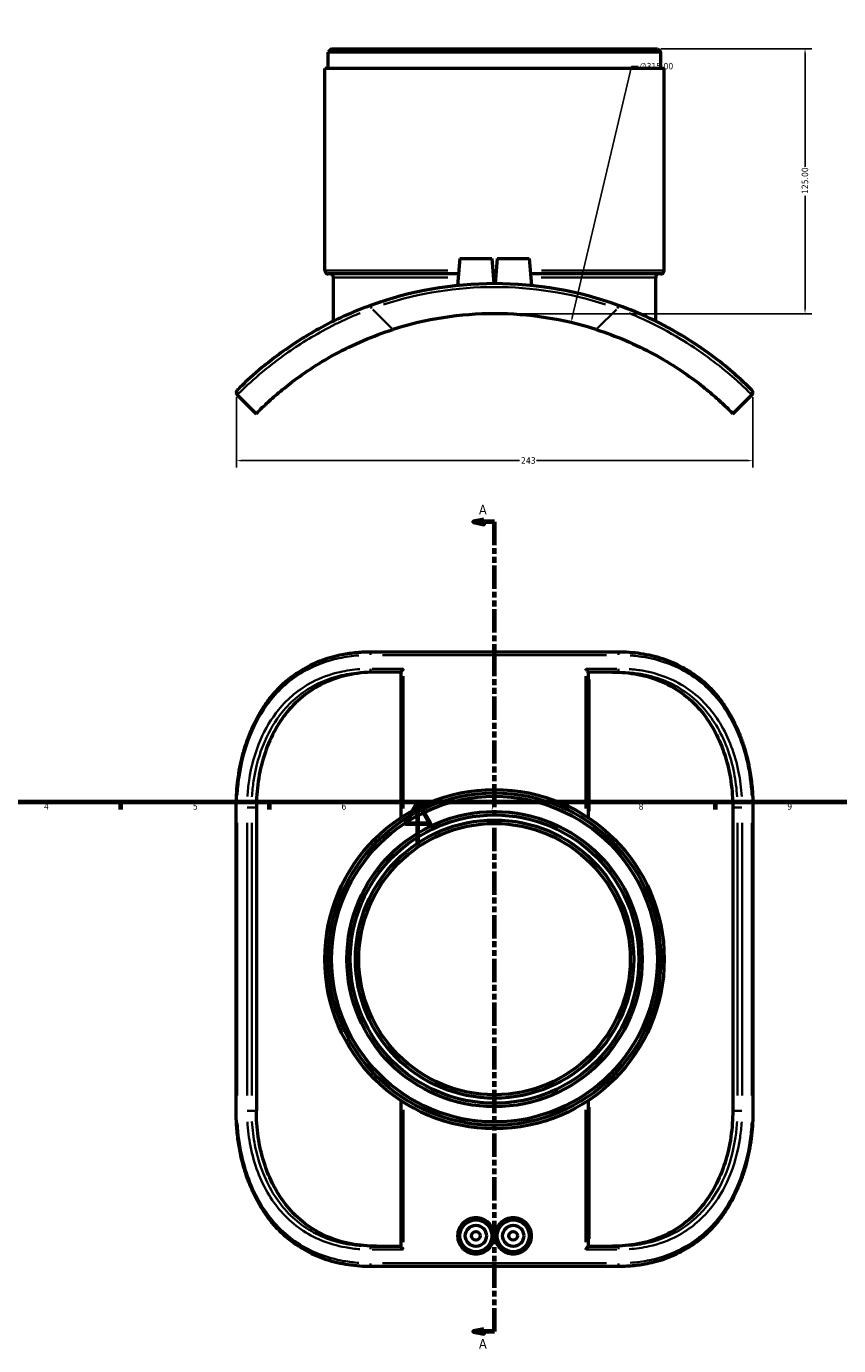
# Model space of a CAD drawing. Header units: millimetres. Extents: x -147 to 1117, y -236 to 824.
# Tile 2 of 6: x 236 to 619, y -236 to 386. Entities that reach past the tile are written whole.
import ezdxf

# ---------------------------------------------------------------- set-up
doc = ezdxf.new("R2010")
doc.units = ezdxf.units.MM
doc.linetypes.add('DOUBLE_DASH_CHAIN', pattern=[1.2403, 0.6614, -0.0827, 0.1654, -0.0827, 0.1654, -0.0827])
for name, color, linetype, lineweight in [('Border (ANSI)', 7, 'Continuous', 70), ('Dimension (ANSI)', 7, 'Continuous', 25), ('Section Line (ANSI)', 7, 'DOUBLE_DASH_CHAIN', 70), ('Visible (ANSI)', 7, 'Continuous', 50), ('Visible Narrow (ANSI)', 7, 'Continuous', 35)]:
    doc.layers.add(name, color=color, linetype=linetype, lineweight=lineweight)
doc.styles.add('Label Text (ANSI)', font='tahoma.ttf')
doc.styles.add('Note Text (ANSI)', font='tahoma.ttf')
doc.dimstyles.new('Default - mm (ANSI)', dxfattribs={"dimtxt": 3.048, "dimasz": 2.5, "dimexe": 3.175, "dimexo": 1.6002, "dimgap": 0.8, "dimtad": 0, "dimtoh": 1, "dimrnd": 1e-08, "dimzin": 4, "dimdsep": 46, "dimtxsty": 'Note Text (ANSI)', "dimcen": 0.09, "dimdle": 10, "dimclrd": 256, "dimclre": 256, "dimclrt": 256, "dimadec": 1, "dimazin": 1, "dimtfac": 1, "dimtofl": 0, "dimtmove": 0, "dimatfit": 3, "dimfxl": 1, "dimtolj": 1, "dimtzin": 4, "dimlwd": -1, "dimlwe": -1, "dimarcsym": 0})

# ---------------------------------------------------------------- blocks, each defined once
blk = doc.blocks.new('Borders Default Border')
at = {"layer": 'Border (ANSI)'}
for p, q in [((280.33, 20), (280.33, 16.55)), ((350.42, 20), (350.42, 16.55)), ((490.58, 20), (490.58, 16.55)), ((560.67, 20), (560.67, 16.55))]:
    blk.add_line(p, q, dxfattribs=at)
at = {"layer": 'Border (ANSI)', "flags": 128}
for points in [[(20, 20), (20, 574), (821, 574), (821, 20), (20, 20)], [(420.5, 0), (420.5, 20), (414.73, 10), (426.27, 10), (420.5, 20)]]:
    blk.add_lwpolyline(points, dxfattribs=at)
at = {"layer": 'Border (ANSI)', "char_height": 3.05, "attachment_point": 7, "style": 'Note Text (ANSI)'}
for s, insert in [('4', (244.23, 16.55)), ('5', (314.48, 16.49)), ('6', (384.49, 16.49)), ('7', (454.6, 16.55)), ('8', (524.63, 16.48)), ('9', (594.7, 16.49))]:
    blk.add_mtext(s, dxfattribs=dict(at, insert=insert))
blk = doc.blocks.new('2dTransSection0')
at = {"layer": 'Section Line (ANSI)', "linetype": 'Continuous'}
for p, q in [((451.67, 153.26), (446.67, 152.26)), ((451.67, 152.26), (446.67, 152.26)), ((446.67, 152.26), (451.67, 151.26)), ((451.67, 151.26), (451.67, 153.26)), ((456.67, 152.26), (451.67, 152.26)), ((456.67, 141.26), (456.67, 152.26)), ((456.67, -229.59), (456.67, -218.59)), ((451.67, -228.59), (446.67, -229.59)), ((451.67, -229.59), (446.67, -229.59)), ((446.67, -229.59), (451.67, -230.59)), ((451.67, -230.59), (451.67, -228.59)), ((456.67, -229.59), (451.67, -229.59))]:
    blk.add_line(p, q, dxfattribs=at)
at = {"layer": 'Section Line (ANSI)', "linetype": 'DOUBLE_DASH_CHAIN', "ltscale": 16.611177}
blk.add_line((456.67, -229.59), (456.67, 152.26), dxfattribs=at)
at = {"layer": 'Section Line (ANSI)', "linetype": 'Continuous', "flags": 128}
for points in [[(451.67, 153.26), (446.67, 152.26), (451.67, 151.26), (451.67, 153.26)], [(451.67, -228.59), (446.67, -229.59), (451.67, -230.59), (451.67, -228.59)]]:
    blk.add_lwpolyline(points, dxfattribs=at)
at = {"layer": 'Section Line (ANSI)'}
for points in [[(451.67, 153.26), (446.67, 152.26), (451.67, 151.26), (451.67, 153.26)], [(451.67, -228.59), (446.67, -229.59), (451.67, -230.59), (451.67, -228.59)]]:
    blk.add_solid(points, dxfattribs=at)
at = {"layer": 'Section Line (ANSI)', "char_height": 4.57, "attachment_point": 7, "style": 'Label Text (ANSI)'}
for insert in [(449.31, 155.76), (449.31, -237.67)]:
    blk.add_mtext('A', dxfattribs=dict(at, insert=insert))
blk = doc.blocks.new('*D8')
at = {"layer": 'Defpoints', "color": 0, "transparency": 16777216}
for p in [(492.75, 246.26), (420.59, -60.38)]:
    blk.add_point(p, dxfattribs=at)
at = {"layer": 'Dimension (ANSI)', "transparency": 16777216}
for p, q in [((521.18, 367.09), (493.32, 248.69)), ((524.4, 367.09), (521.18, 367.09)), ((456.58, 92.94), (456.76, 92.94)), ((456.67, 92.85), (456.67, 93.03))]:
    blk.add_line(p, q, dxfattribs=at)
blk.add_arc((456.67, 92.94), 157.51, 72.87467, 77.91337, dxfattribs=at)
blk.add_solid([(492.91, 248.79), (493.73, 248.6), (492.75, 246.26)], dxfattribs=at)
at = {"layer": 'Dimension (ANSI)', "transparency": 16777216, "insert": (525.2, 368.73), "char_height": 3.048, "attachment_point": 1, "style": 'Note Text (ANSI)'}
blk.add_mtext('\\A1;∅315.00', dxfattribs=at)
blk = doc.blocks.new('*D9')
at = {"layer": 'Defpoints', "color": 0, "transparency": 16777216}
for p in [(334.96, 212.61), (578.38, 212.61), (578.38, 181.17)]:
    blk.add_point(p, dxfattribs=at)
at = {"layer": 'Dimension (ANSI)', "transparency": 16777216}
for p, q in [((334.96, 211.01), (334.96, 177.99)), ((578.38, 211.01), (578.38, 177.99)), ((337.46, 181.17), (468.38, 181.17)), ((575.88, 181.17), (476.38, 181.17))]:
    blk.add_line(p, q, dxfattribs=at)
for points in [[(337.46, 181.58), (337.46, 180.75), (334.96, 181.17)], [(575.88, 181.58), (575.88, 180.75), (578.38, 181.17)]]:
    blk.add_solid(points, dxfattribs=at)
at = {"layer": 'Dimension (ANSI)', "transparency": 16777216, "insert": (469.18, 182.75), "char_height": 3.048, "attachment_point": 1, "style": 'Note Text (ANSI)'}
blk.add_mtext('\\A1;243', dxfattribs=at)
blk = doc.blocks.new('*D10')
at = {"layer": 'Defpoints', "color": 0, "transparency": 16777216}
for p in [(533.47, 375.45), (456.67, 250.45), (603.08, 250.45)]:
    blk.add_point(p, dxfattribs=at)
at = {"layer": 'Dimension (ANSI)', "transparency": 16777216}
for p, q in [((535.07, 375.45), (606.26, 375.45)), ((603.08, 372.95), (603.08, 319.79)), ((603.08, 252.95), (603.08, 306.11)), ((458.27, 250.45), (606.26, 250.45))]:
    blk.add_line(p, q, dxfattribs=at)
for points in [[(602.67, 372.95), (603.5, 372.95), (603.08, 375.45)], [(602.67, 252.95), (603.5, 252.95), (603.08, 250.45)]]:
    blk.add_solid(points, dxfattribs=at)
at = {"layer": 'Dimension (ANSI)', "transparency": 16777216, "insert": (601.49, 306.91), "char_height": 3.048, "attachment_point": 1, "rotation": 90, "style": 'Note Text (ANSI)'}
blk.add_mtext('\\A1;125.00', dxfattribs=at)

msp = doc.modelspace()

# ---------------------------------------------------------------- linework, layer by layer
at = {"layer": 'Visible (ANSI)'}
for p, q in [((379.872, 375.445), (378.272, 373.845)), ((378.272, 366.07), (378.272, 373.845)), ((535.072, 373.845), (378.272, 373.845)), ((379.872, 375.445), (533.472, 375.445)), ((533.472, 375.445), (535.072, 373.845)), ((535.072, 366.07), (535.072, 373.845)), ((536.672, 366.07), (376.672, 366.07)), ((376.672, 270.795), (376.672, 366.07)), ((536.672, 270.795), (536.672, 366.07)), ((440.372, 276.445), (439.26, 263.735)), ((440.372, 276.445), (455.372, 276.445)), ((455.372, 276.445), (456.407, 264.62)), ((457.972, 276.445), (456.938, 264.62)), ((457.972, 276.445), (472.972, 276.445)), ((472.972, 276.445), (474.084, 263.735)), ((439.738, 269.195), (378.272, 269.195)), ((380.672, 246.881), (380.672, 267.595)), ((457.338, 269.195), (456.007, 269.195)), ((535.072, 269.195), (473.607, 269.195)), ((532.672, 246.881), (532.672, 267.595)), ((335.301, 212.112), (344.287, 203.289)), ((569.058, 203.289), (578.043, 212.112)), ((398.706, 91.039), (514.639, 91.039)), ((412.595, 81.439), (398.706, 81.439)), ((412.595, 12.801), (412.595, 81.491)), ((500.749, 81.491), (500.749, 12.801)), ((514.639, 81.439), (500.749, 81.439)), ((334.83, -125.461), (334.83, 17.539)), ((344.359, 17.539), (344.359, -125.461)), ((568.985, 17.539), (568.985, -125.461)), ((578.515, 17.539), (578.515, -125.461)), ((412.595, -189.413), (412.595, -120.724)), ((500.749, -120.724), (500.749, -189.413)), ((398.706, -189.361), (412.595, -189.361)), ((500.749, -189.361), (514.639, -189.361)), ((514.639, -198.961), (398.706, -198.961))]:
    msp.add_line(p, q, dxfattribs=at)
for centre, radius in [((456.672, -53.961), 80), ((456.672, -53.961), 78.4), ((456.672, -53.961), 76.8), ((456.672, -53.961), 69.6), ((456.672, -53.961), 68), ((456.672, -53.961), 65.6), ((456.672, -53.961), 64), ((447.872, -184.461), 7.5), ((447.872, -184.461), 5), ((465.472, -184.461), 7.5), ((465.472, -184.461), 5), ((447.872, -184.461), 2), ((465.472, -184.461), 2)]:
    msp.add_circle(centre, radius, dxfattribs=at)
for centre, radius, start, end in [((378.272, 270.795), 1.6, 180, 270), ((379.072, 267.595), 1.6, 0, 90), ((534.272, 267.595), 1.6, 90, 180), ((535.072, 270.795), 1.6, 270, 0), ((456.672, 92.945), 171.675, 70.075714, 109.924286), ((456.672, 92.945), 157.5, 72.293026, 107.706974), ((336.405, 213.236), 1.575, 134.994589, 225.525113), ((576.94, 213.236), 1.575, 314.474887, 45.005411)]:
    msp.add_arc(centre, radius, start, end, dxfattribs=at)
for points, knots in [([(398.169, 254.345), (393.923, 252.805), (389.737, 251.097), (381.616, 247.408), (377.682, 245.428), (366.758, 239.42), (360.309, 235.181), (352.036, 229.094), (349.446, 227.048), (342.762, 221.513), (339.579, 218.519), (336.067, 215.14), (335.291, 214.349), (335.291, 214.349)], [0, 0, 0, 0, 1.3426599, 1.3426599, 2.6853199, 2.6853199, 5.2668372, 5.2668372, 6.6572722, 6.6572722, 9.3662092, 9.3662092, 11.5344854, 11.5344854, 11.5344854, 11.5344854]), ([(578.053, 214.349), (578.053, 214.349), (577.73, 214.675), (576.077, 216.301), (574.294, 218.043), (569.4, 222.462), (566.434, 225.027), (558.303, 231.426), (552.75, 235.413), (541.326, 242.416), (535.754, 245.459), (525.136, 250.465), (520.197, 252.524), (515.175, 254.345)], [0, 0, 0, 0, 1.3990798, 1.3990798, 3.5640638, 3.5640638, 5.5153626, 5.5153626, 7.9803324, 7.9803324, 9.9467378, 9.9467378, 11.5345591, 11.5345591, 11.5345591, 11.5345591]), ([(344.287, 203.289), (344.287, 203.289), (344.596, 203.607), (345.913, 204.926), (346.923, 205.927), (349.649, 208.513), (351.37, 210.099), (355.457, 213.648), (357.825, 215.609), (363.153, 219.722), (366.313, 222.017), (373.401, 226.7), (377.331, 229.086), (385.737, 233.649), (390.224, 235.83), (399.429, 239.76), (404.146, 241.508), (408.769, 242.984)], [25.4400413, 25.4400413, 25.4400413, 25.4400413, 26.8264072, 26.8264072, 28.2127732, 28.2127732, 29.5991391, 29.5991391, 30.985505, 30.985505, 32.4412164, 32.4412164, 33.8969278, 33.8969278, 35.3526392, 35.3526392, 36.8083506, 36.8083506, 36.8083506, 36.8083506]), ([(504.576, 242.984), (509.198, 241.508), (513.916, 239.76), (523.12, 235.83), (527.607, 233.649), (536.013, 229.086), (539.943, 226.7), (547.032, 222.017), (550.192, 219.722), (555.519, 215.609), (557.887, 213.648), (561.974, 210.099), (563.695, 208.513), (566.422, 205.927), (567.431, 204.926), (568.749, 203.607), (569.058, 203.289), (569.058, 203.289)], [14.1435923, 14.1435923, 14.1435923, 14.1435923, 15.5993037, 15.5993037, 17.0550151, 17.0550151, 18.5107265, 18.5107265, 19.9664378, 19.9664378, 21.3528038, 21.3528038, 22.7391697, 22.7391697, 24.1255357, 24.1255357, 25.5119016, 25.5119016, 25.5119016, 25.5119016]), ([(334.83, 17.539), (334.83, 19.491), (334.885, 21.443), (335.107, 25.336), (335.273, 27.276), (335.716, 31.133), (335.994, 33.049), (336.661, 36.846), (337.05, 38.726), (337.941, 42.44), (338.443, 44.272), (339.561, 47.879), (340.177, 49.652), (341.519, 53.121), (342.246, 54.816), (343.806, 58.112), (344.64, 59.715), (346.411, 62.816), (347.347, 64.315), (349.319, 67.198), (350.353, 68.584), (352.515, 71.235), (353.642, 72.501), (355.982, 74.91), (357.196, 76.053), (359.707, 78.214), (361.003, 79.232), (363.677, 81.144), (365.055, 82.037), (367.89, 83.7), (369.347, 84.47), (372.343, 85.884), (373.881, 86.529), (377.04, 87.695), (378.661, 88.215), (381.777, 89.071), (383.266, 89.421), (387.033, 90.167), (389.332, 90.497), (393.984, 90.933), (396.337, 91.039), (398.706, 91.039)], [0, 0, 0, 0, 0.576728, 0.576728, 1.1534559, 1.1534559, 1.7301839, 1.7301839, 2.3069118, 2.3069118, 2.8836398, 2.8836398, 3.4603677, 3.4603677, 4.0342367, 4.0342367, 4.6040432, 4.6040432, 5.1687433, 5.1687433, 5.7276561, 5.7276561, 6.280659, 6.280659, 6.8283735, 6.8283735, 7.3722348, 7.3722348, 7.9143642, 7.9143642, 8.4573972, 8.4573972, 9.0043435, 9.0043435, 9.558547, 9.558547, 10.05255, 10.05255, 10.7935546, 10.7935546, 11.5345591, 11.5345591, 11.5345591, 11.5345591]), ([(514.639, 91.039), (516.482, 91.039), (518.316, 90.975), (521.954, 90.713), (523.758, 90.514), (527.327, 89.978), (529.091, 89.64), (532.549, 88.825), (534.244, 88.349), (537.534, 87.267), (539.131, 86.663), (542.23, 85.331), (543.734, 84.604), (546.651, 83.027), (548.064, 82.178), (550.804, 80.36), (552.13, 79.392), (554.696, 77.335), (555.935, 76.246), (558.326, 73.952), (559.477, 72.745), (561.691, 70.215), (562.753, 68.891), (564.783, 66.13), (565.75, 64.693), (567.589, 61.712), (568.459, 60.167), (570.097, 56.98), (570.864, 55.337), (572.294, 51.964), (572.955, 50.234), (574.168, 46.7), (574.72, 44.896), (575.712, 41.231), (576.151, 39.371), (576.866, 35.868), (577.155, 34.231), (577.774, 30.11), (578.052, 27.611), (578.422, 22.588), (578.515, 20.063), (578.515, 17.539)], [0, 0, 0, 0, 0.5767243, 0.5767243, 1.1534485, 1.1534485, 1.7301728, 1.7301728, 2.3010217, 2.3010217, 2.8592474, 2.8592474, 3.4087032, 3.4087032, 3.9528607, 3.9528607, 4.494948, 4.494948, 5.0378333, 5.0378333, 5.5838516, 5.5838516, 6.1346292, 6.1346292, 6.6910533, 6.6910533, 7.2533271, 7.2533271, 7.8210368, 7.8210368, 8.3932902, 8.3932902, 8.9689062, 8.9689062, 9.5456304, 9.5456304, 10.0428442, 10.0428442, 10.7886648, 10.7886648, 11.5344853, 11.5344853, 11.5344853, 11.5344853]), ([(401.084, 81.439), (397.104, 81.439), (393.033, 81.096), (385.064, 79.568), (381.166, 78.383), (373.83, 75.164), (370.384, 73.126), (364.137, 68.333), (361.335, 65.577), (356.595, 59.786), (354.476, 56.596), (350.801, 49.643), (349.243, 45.88), (346.767, 38.026), (345.846, 33.929), (344.642, 25.689), (344.359, 21.546), (344.359, 17.539)], [32.2330618, 32.2330618, 32.2330618, 32.2330618, 33.4994637, 33.4994637, 34.7658655, 34.7658655, 36.0322673, 36.0322673, 37.2986691, 37.2986691, 38.5006856, 38.5006856, 39.702702, 39.702702, 40.9047184, 40.9047184, 42.1067348, 42.1067348, 42.1067348, 42.1067348]), ([(413.777, 83.014), (413.775, 83.012), (413.773, 83.01), (413.611, 82.843), (413.456, 82.677), (413.177, 82.362), (413.05, 82.212), (412.83, 81.931), (412.736, 81.799), (412.628, 81.611), (412.599, 81.544), (412.595, 81.496), (412.595, 81.493), (412.595, 81.491)], [-0.00079508, -0.00079508, -0.00079508, -0.00079508, 0, 0, 0.07031363, 0.07031363, 0.13731317, 0.13731317, 0.20562838, 0.20562838, 0.25681303, 0.25681303, 0.26030032, 0.26030032, 0.26030032, 0.26030032]), ([(499.568, 83.014), (499.569, 83.012), (499.571, 83.01), (499.734, 82.843), (499.889, 82.677), (500.168, 82.362), (500.294, 82.212), (500.514, 81.931), (500.608, 81.799), (500.717, 81.611), (500.745, 81.544), (500.749, 81.496), (500.749, 81.493), (500.749, 81.491)], [-0.70979919, -0.70979919, -0.70979919, -0.70979919, -0.70882657, -0.70882657, -0.62281159, -0.62281159, -0.54085074, -0.54085074, -0.45728044, -0.45728044, -0.39466603, -0.39466603, -0.39040001, -0.39040001, -0.39040001, -0.39040001]), ([(512.26, 81.439), (516.241, 81.439), (520.312, 81.096), (528.281, 79.568), (532.179, 78.383), (539.514, 75.164), (542.961, 73.126), (549.208, 68.333), (552.01, 65.577), (556.75, 59.786), (558.868, 56.596), (562.544, 49.643), (564.101, 45.88), (566.577, 38.026), (567.498, 33.929), (568.702, 25.689), (568.985, 21.546), (568.985, 17.539)], [32.2330618, 32.2330618, 32.2330618, 32.2330618, 33.4994637, 33.4994637, 34.7658655, 34.7658655, 36.0322673, 36.0322673, 37.2986691, 37.2986691, 38.5006856, 38.5006856, 39.702702, 39.702702, 40.9047184, 40.9047184, 42.1067348, 42.1067348, 42.1067348, 42.1067348]), ([(398.706, -198.961), (396.862, -198.961), (395.028, -198.897), (391.39, -198.635), (389.586, -198.437), (386.018, -197.901), (384.254, -197.563), (380.795, -196.747), (379.101, -196.271), (375.81, -195.189), (374.214, -194.586), (371.114, -193.253), (369.611, -192.526), (366.694, -190.949), (365.28, -190.101), (362.54, -188.283), (361.214, -187.314), (358.649, -185.257), (357.409, -184.169), (355.018, -181.874), (353.867, -180.667), (351.653, -178.137), (350.592, -176.813), (348.562, -174.053), (347.594, -172.615), (345.755, -169.634), (344.886, -168.089), (343.247, -164.902), (342.48, -163.259), (341.051, -159.887), (340.39, -158.157), (339.176, -154.622), (338.625, -152.818), (337.633, -149.154), (337.193, -147.293), (336.479, -143.79), (336.19, -142.153), (335.571, -138.032), (335.293, -135.534), (334.922, -130.51), (334.83, -127.986), (334.83, -125.461)], [0, 0, 0, 0, 0.5767243, 0.5767243, 1.1534485, 1.1534485, 1.7301728, 1.7301728, 2.3010217, 2.3010217, 2.8592474, 2.8592474, 3.4087032, 3.4087032, 3.9528607, 3.9528607, 4.494948, 4.494948, 5.0378333, 5.0378333, 5.5838516, 5.5838516, 6.1346292, 6.1346292, 6.6910533, 6.6910533, 7.2533271, 7.2533271, 7.8210368, 7.8210368, 8.3932902, 8.3932902, 8.9689062, 8.9689062, 9.5456304, 9.5456304, 10.0428442, 10.0428442, 10.7886648, 10.7886648, 11.5344854, 11.5344854, 11.5344854, 11.5344854]), ([(401.084, -189.361), (397.104, -189.361), (393.033, -189.018), (385.064, -187.491), (381.166, -186.306), (373.83, -183.087), (370.384, -181.049), (364.137, -176.255), (361.335, -173.499), (356.595, -167.708), (354.476, -164.518), (350.801, -157.565), (349.243, -153.802), (346.767, -145.948), (345.846, -141.851), (344.642, -133.611), (344.359, -129.468), (344.359, -125.461)], [11.1710863, 11.1710863, 11.1710863, 11.1710863, 12.4374882, 12.4374882, 13.70389, 13.70389, 14.9702918, 14.9702918, 16.2366936, 16.2366936, 17.4387101, 17.4387101, 18.6407265, 18.6407265, 19.8427429, 19.8427429, 21.0447593, 21.0447593, 21.0447593, 21.0447593]), ([(568.985, -125.461), (568.985, -129.468), (568.702, -133.611), (567.498, -141.851), (566.577, -145.948), (564.101, -153.802), (562.544, -157.565), (558.868, -164.518), (556.75, -167.708), (552.01, -173.499), (549.208, -176.255), (542.961, -181.049), (539.514, -183.087), (532.179, -186.306), (528.281, -187.491), (520.312, -189.018), (516.241, -189.361), (512.26, -189.361)], [21.0447593, 21.0447593, 21.0447593, 21.0447593, 22.2467758, 22.2467758, 23.4487922, 23.4487922, 24.6508086, 24.6508086, 25.8528251, 25.8528251, 27.1192269, 27.1192269, 28.3856287, 28.3856287, 29.6520305, 29.6520305, 30.9184323, 30.9184323, 30.9184323, 30.9184323]), ([(578.515, -125.461), (578.515, -127.413), (578.459, -129.366), (578.238, -133.258), (578.072, -135.198), (577.628, -139.055), (577.351, -140.971), (576.684, -144.768), (576.294, -146.649), (575.403, -150.362), (574.901, -152.195), (573.783, -155.801), (573.168, -157.575), (571.825, -161.043), (571.099, -162.738), (569.538, -166.035), (568.705, -167.638), (566.934, -170.738), (565.997, -172.237), (564.025, -175.121), (562.991, -176.506), (560.829, -179.157), (559.703, -180.424), (557.362, -182.832), (556.149, -183.975), (553.638, -186.136), (552.341, -187.155), (549.667, -189.066), (548.29, -189.96), (545.455, -191.623), (543.997, -192.392), (541.002, -193.807), (539.463, -194.452), (536.305, -195.618), (534.683, -196.137), (531.567, -196.993), (530.078, -197.344), (526.311, -198.09), (524.012, -198.42), (519.36, -198.856), (517.008, -198.961), (514.639, -198.961)], [0, 0, 0, 0, 0.576728, 0.576728, 1.1534559, 1.1534559, 1.7301839, 1.7301839, 2.3069118, 2.3069118, 2.8836398, 2.8836398, 3.4603677, 3.4603677, 4.0342367, 4.0342367, 4.6040432, 4.6040432, 5.1687433, 5.1687433, 5.7276561, 5.7276561, 6.280659, 6.280659, 6.8283735, 6.8283735, 7.3722348, 7.3722348, 7.9143642, 7.9143642, 8.4573972, 8.4573972, 9.0043435, 9.0043435, 9.558547, 9.558547, 10.05255, 10.05255, 10.7935546, 10.7935546, 11.5345591, 11.5345591, 11.5345591, 11.5345591]), ([(456.407, -184.461), (456.407, -185.532), (456.193, -186.675), (455.323, -188.777), (454.667, -189.736), (453.153, -191.255), (452.193, -191.915), (450.088, -192.793), (448.945, -193.011), (446.794, -193.02), (445.643, -192.81), (443.525, -191.944), (442.557, -191.289), (441.026, -189.771), (440.361, -188.808), (439.478, -186.693), (439.26, -185.542), (439.26, -183.381), (439.478, -182.229), (440.361, -180.115), (441.026, -179.151), (442.557, -177.634), (443.525, -176.978), (445.643, -176.112), (446.794, -175.902), (448.945, -175.912), (450.088, -176.13), (452.193, -177.008), (453.153, -177.667), (454.667, -179.186), (455.323, -180.146), (456.193, -182.248), (456.407, -183.39), (456.407, -184.461)], [0, 0, 0, 0, 0.3213013, 0.3213013, 0.6426027, 0.6426027, 0.9647239, 0.9647239, 1.2868452, 1.2868452, 1.6107543, 1.6107543, 1.9346633, 1.9346633, 2.2587783, 2.2587783, 2.5828933, 2.5828933, 2.9070083, 2.9070083, 3.2311233, 3.2311233, 3.5550324, 3.5550324, 3.8789414, 3.8789414, 4.2010627, 4.2010627, 4.523184, 4.523184, 4.8444853, 4.8444853, 5.1657867, 5.1657867, 5.1657867, 5.1657867]), ([(474.084, -184.461), (474.084, -185.542), (473.867, -186.693), (472.984, -188.808), (472.319, -189.771), (470.787, -191.289), (469.819, -191.944), (467.701, -192.81), (466.55, -193.02), (464.4, -193.011), (463.256, -192.793), (461.152, -191.915), (460.191, -191.255), (458.677, -189.736), (458.021, -188.777), (457.152, -186.675), (456.938, -185.532), (456.938, -183.39), (457.152, -182.248), (458.021, -180.146), (458.677, -179.186), (460.191, -177.667), (461.152, -177.008), (463.256, -176.13), (464.4, -175.912), (466.55, -175.902), (467.701, -176.112), (469.819, -176.978), (470.787, -177.634), (472.319, -179.151), (472.984, -180.115), (473.867, -182.229), (474.084, -183.381), (474.084, -184.461)], [0, 0, 0, 0, 0.324115, 0.324115, 0.64823, 0.64823, 0.972139, 0.972139, 1.2960481, 1.2960481, 1.6181694, 1.6181694, 1.9402907, 1.9402907, 2.261592, 2.261592, 2.5828933, 2.5828933, 2.9041947, 2.9041947, 3.225496, 3.225496, 3.5476173, 3.5476173, 3.8697386, 3.8697386, 4.1936476, 4.1936476, 4.5175567, 4.5175567, 4.8416717, 4.8416717, 5.1657867, 5.1657867, 5.1657867, 5.1657867]), ([(413.777, -190.936), (413.775, -190.934), (413.773, -190.932), (413.611, -190.765), (413.456, -190.599), (413.177, -190.285), (413.05, -190.135), (412.83, -189.854), (412.736, -189.722), (412.628, -189.533), (412.599, -189.466), (412.595, -189.419), (412.595, -189.416), (412.595, -189.413)], [-0.70979919, -0.70979919, -0.70979919, -0.70979919, -0.70882656, -0.70882656, -0.62281159, -0.62281159, -0.54085074, -0.54085074, -0.45728044, -0.45728044, -0.39466603, -0.39466603, -0.39040001, -0.39040001, -0.39040001, -0.39040001]), ([(499.568, -190.936), (499.569, -190.934), (499.571, -190.932), (499.734, -190.765), (499.889, -190.599), (500.168, -190.285), (500.294, -190.135), (500.514, -189.854), (500.608, -189.722), (500.717, -189.533), (500.745, -189.466), (500.749, -189.419), (500.749, -189.416), (500.749, -189.413)], [-0.00079508, -0.00079508, -0.00079508, -0.00079508, 0, 0, 0.07031363, 0.07031363, 0.13731317, 0.13731317, 0.20562838, 0.20562838, 0.25681303, 0.25681303, 0.26030032, 0.26030032, 0.26030032, 0.26030032])]:
    msp.add_open_spline(points, degree=3, knots=knots, dxfattribs=at)
at = {"layer": 'Visible Narrow (ANSI)'}
for p, q in [((376.857, 270.795), (434.605, 270.795)), ((434.663, 267.595), (380.844, 267.595)), ((455.947, 270.795), (457.397, 270.795)), ((457.145, 267.595), (456.199, 267.595)), ((532.501, 267.595), (478.682, 267.595)), ((478.74, 270.795), (536.488, 270.795)), ((398.664, 252.98), (398.171, 254.34)), ((408.266, 243.478), (399.209, 252.37)), ((514.135, 252.37), (505.079, 243.478)), ((515.174, 254.34), (514.681, 252.98)), ((509.528, 89.464), (403.816, 89.464)), ((398.938, 83.014), (412.986, 83.014)), ((500.358, 83.014), (514.406, 83.014)), ((413.777, 17.039), (413.777, 79.541)), ((499.568, 79.541), (499.568, 17.039)), ((501.426, 15.804), (501.426, 77.984)), ((334.831, 17.539), (335.248, 17.539)), ((340.074, 17.539), (342.068, 17.539)), ((344.249, 17.539), (342.267, 17.539)), ((571.077, 17.539), (569.095, 17.539)), ((573.27, 17.539), (571.276, 17.539)), ((578.513, 17.539), (578.096, 17.539)), ((335.291, -118.311), (335.291, 10.389)), ((339.983, 10.389), (339.983, -118.311)), ((342.157, -118.311), (342.157, 10.389)), ((571.187, 10.389), (571.187, -118.311)), ((573.361, -118.311), (573.361, 10.389)), ((578.053, 10.389), (578.053, -118.311)), ((501.426, -185.907), (501.426, -123.726)), ((334.831, -125.461), (335.248, -125.461)), ((340.074, -125.461), (342.068, -125.461)), ((342.267, -125.461), (344.249, -125.461)), ((413.777, -187.464), (413.777, -124.961)), ((499.568, -124.961), (499.568, -187.464)), ((569.095, -125.461), (571.077, -125.461)), ((573.27, -125.461), (571.276, -125.461)), ((578.513, -125.461), (578.096, -125.461)), ((412.986, -190.936), (398.938, -190.936)), ((514.406, -190.936), (500.358, -190.936)), ((403.816, -197.386), (509.528, -197.386))]:
    msp.add_line(p, q, dxfattribs=at)
msp.add_arc((456.672, 92.945), 170.1, 72.068142, 107.931858, dxfattribs=at)
for centre, major_axis, start_param, end_param in [((398.706, 89.464), (0, 1.575), 0.0785398, 1.4922565), ((514.639, 89.464), (0, 1.575), 4.7909288, 6.2046455), ((398.706, 83.014), (0, -1.575), 4.7909288, 6.2046455), ((514.639, 83.014), (0, -1.575), 0.0785398, 1.4922565), ((398.706, -190.936), (0, 1.575), 0.0785398, 1.4922565), ((514.639, -190.936), (0, 1.575), 4.7909288, 6.2046455), ((398.706, -197.386), (0, -1.575), 4.7909288, 6.2046455), ((514.639, -197.386), (0, -1.575), 0.0785398, 1.4922565)]:
    msp.add_ellipse(centre, major_axis=major_axis, ratio=0.3407781, start_param=start_param, end_param=end_param, dxfattribs=at)
for points, knots in [([(335.468, 212.28), (335.776, 212.589), (336.507, 213.317), (339.641, 216.336), (342.861, 219.37), (349.614, 224.987), (352.231, 227.066), (360.582, 233.254), (367.086, 237.571), (378.092, 243.709), (382.053, 245.735), (388.471, 248.706), (390.842, 249.741), (393.242, 250.726)], [-10.9577611, -10.9577611, -10.9577611, -10.9577611, -9.3662092, -9.3662092, -6.6572722, -6.6572722, -5.2668372, -5.2668372, -2.6853199, -2.6853199, -1.3426599, -1.3426599, -0.5767243, -0.5767243, -0.5767243, -0.5767243]), ([(520.103, 250.726), (523.271, 249.425), (526.39, 248.037), (535.344, 243.739), (540.958, 240.629), (552.474, 233.489), (558.078, 229.435), (566.291, 222.935), (569.289, 220.333), (574.239, 215.853), (576.043, 214.089), (577.445, 212.708), (577.717, 212.438), (577.876, 212.279)], [-10.9578311, -10.9578311, -10.9578311, -10.9578311, -9.9467378, -9.9467378, -7.9803324, -7.9803324, -5.5153626, -5.5153626, -3.5640638, -3.5640638, -1.3990798, -1.3990798, -0.576728, -0.576728, -0.576728, -0.576728]), ([(335.456, 23.3), (335.613, 26.032), (335.882, 28.752), (337.267, 38.523), (339.05, 45.391), (343.944, 57.458), (346.91, 62.753), (355.041, 73.316), (360.594, 78.2), (372.018, 84.675), (377.59, 86.736), (386.486, 88.621), (389.585, 89.047), (392.735, 89.272)], [0.576728, 0.576728, 0.576728, 0.576728, 1.3990798, 1.3990798, 3.5640638, 3.5640638, 5.5153625, 5.5153625, 7.9803316, 7.9803316, 9.9467376, 9.9467376, 10.9578311, 10.9578311, 10.9578311, 10.9578311]), ([(520.609, 89.273), (522.995, 89.102), (525.352, 88.816), (531.729, 87.695), (535.662, 86.607), (546.587, 82.306), (553.035, 78.034), (561.308, 69.565), (563.899, 66.249), (570.583, 55.627), (573.765, 47.517), (576.862, 33.829), (577.585, 28.588), (577.888, 23.3)], [0.5767243, 0.5767243, 0.5767243, 0.5767243, 1.34266, 1.34266, 2.6853201, 2.6853201, 5.2668377, 5.2668377, 6.6572727, 6.6572727, 9.3662098, 9.3662098, 10.9577611, 10.9577611, 10.9577611, 10.9577611]), ([(393.211, 82.839), (389.994, 82.609), (386.831, 82.151), (379.13, 80.391), (374.708, 78.782), (364.556, 73.428), (359.216, 69.024), (351.408, 59.456), (348.558, 54.685), (343.716, 43.544), (341.919, 37.042), (340.551, 27.838), (340.291, 25.321), (340.139, 22.792)], [-9.9921832, -9.9921832, -9.9921832, -9.9921832, -8.9607892, -8.9607892, -7.4094286, -7.4094286, -5.121237, -5.121237, -3.341071, -3.341071, -1.2870043, -1.2870043, -0.5259044, -0.5259044, -0.5259044, -0.5259044]), ([(342.308, 22.666), (342.455, 25.134), (342.707, 27.59), (344.031, 36.573), (345.771, 42.918), (350.464, 53.792), (353.227, 58.448), (360.803, 67.786), (365.989, 72.084), (375.859, 77.308), (380.162, 78.88), (387.658, 80.596), (390.739, 81.044), (393.874, 81.268)], [0.5259044, 0.5259044, 0.5259044, 0.5259044, 1.2870043, 1.2870043, 3.341071, 3.341071, 5.121237, 5.121237, 7.4094286, 7.4094286, 8.9607892, 8.9607892, 9.9921832, 9.9921832, 9.9921832, 9.9921832]), ([(519.47, 81.269), (521.765, 81.105), (524.031, 80.821), (530.031, 79.716), (533.684, 78.657), (543.833, 74.469), (549.799, 70.303), (557.102, 62.353), (559.249, 59.475), (565.191, 49.692), (568.03, 41.969), (570.344, 30.163), (570.813, 26.428), (571.036, 22.666)], [0.5259013, 0.5259013, 0.5259013, 0.5259013, 1.2811038, 1.2811038, 2.5622076, 2.5622076, 5.0341823, 5.0341823, 6.2388295, 6.2388295, 8.831889, 8.831889, 9.9921251, 9.9921251, 9.9921251, 9.9921251]), ([(573.205, 22.792), (572.975, 26.647), (572.49, 30.474), (570.1, 42.572), (567.17, 50.484), (561.042, 60.508), (558.829, 63.458), (551.305, 71.603), (545.163, 75.872), (534.73, 80.164), (530.976, 81.248), (524.815, 82.381), (522.488, 82.671), (520.133, 82.839)], [-9.9921251, -9.9921251, -9.9921251, -9.9921251, -8.831889, -8.831889, -6.2388295, -6.2388295, -5.0341823, -5.0341823, -2.5622076, -2.5622076, -1.2811038, -1.2811038, -0.5259013, -0.5259013, -0.5259013, -0.5259013]), ([(393.874, -189.191), (391.58, -189.027), (389.313, -188.743), (383.314, -187.638), (379.66, -186.58), (369.512, -182.391), (363.545, -178.225), (356.242, -170.276), (354.095, -167.397), (348.153, -157.614), (345.315, -149.892), (343, -138.086), (342.531, -134.35), (342.308, -130.588)], [0.5259013, 0.5259013, 0.5259013, 0.5259013, 1.2811038, 1.2811038, 2.5622076, 2.5622076, 5.0341823, 5.0341823, 6.2388295, 6.2388295, 8.831889, 8.831889, 9.9921251, 9.9921251, 9.9921251, 9.9921251]), ([(571.036, -130.588), (570.89, -133.056), (570.638, -135.513), (569.313, -144.495), (567.573, -150.84), (562.88, -161.714), (560.118, -166.37), (552.541, -175.708), (547.355, -180.006), (537.485, -185.231), (533.183, -186.802), (525.686, -188.519), (522.605, -188.967), (519.47, -189.191)], [0.5259044, 0.5259044, 0.5259044, 0.5259044, 1.2870043, 1.2870043, 3.341071, 3.341071, 5.121237, 5.121237, 7.4094286, 7.4094286, 8.9607892, 8.9607892, 9.9921832, 9.9921832, 9.9921832, 9.9921832]), ([(392.736, -197.195), (390.35, -197.025), (387.993, -196.739), (381.616, -195.618), (377.682, -194.53), (366.758, -190.229), (360.309, -185.957), (352.036, -177.487), (349.446, -174.171), (342.762, -163.549), (339.579, -155.439), (336.483, -141.751), (335.76, -136.51), (335.456, -131.222)], [0.5767243, 0.5767243, 0.5767243, 0.5767243, 1.3426599, 1.3426599, 2.6853199, 2.6853199, 5.2668372, 5.2668372, 6.6572722, 6.6572722, 9.3662092, 9.3662092, 10.9577611, 10.9577611, 10.9577611, 10.9577611]), ([(340.139, -130.715), (340.37, -134.569), (340.854, -138.397), (343.244, -150.494), (346.175, -158.406), (352.303, -168.431), (354.515, -171.381), (362.039, -179.526), (368.181, -183.794), (378.615, -188.086), (382.369, -189.171), (388.53, -190.303), (390.857, -190.594), (393.212, -190.762)], [-9.9921251, -9.9921251, -9.9921251, -9.9921251, -8.831889, -8.831889, -6.2388295, -6.2388295, -5.0341823, -5.0341823, -2.5622076, -2.5622076, -1.2811038, -1.2811038, -0.5259013, -0.5259013, -0.5259013, -0.5259013]), ([(520.133, -190.762), (523.35, -190.532), (526.514, -190.073), (534.214, -188.314), (538.637, -186.704), (548.789, -181.351), (554.129, -176.947), (561.937, -167.379), (564.786, -162.608), (569.628, -151.466), (571.425, -144.964), (572.794, -135.761), (573.054, -133.244), (573.205, -130.715)], [-9.9921832, -9.9921832, -9.9921832, -9.9921832, -8.9607892, -8.9607892, -7.4094286, -7.4094286, -5.121237, -5.121237, -3.341071, -3.341071, -1.2870043, -1.2870043, -0.5259044, -0.5259044, -0.5259044, -0.5259044]), ([(577.888, -131.222), (577.731, -133.955), (577.462, -136.675), (576.077, -146.446), (574.294, -153.314), (569.4, -165.38), (566.434, -170.675), (558.303, -181.239), (552.75, -186.122), (541.326, -192.597), (535.754, -194.658), (526.859, -196.543), (523.759, -196.97), (520.609, -197.195)], [0.576728, 0.576728, 0.576728, 0.576728, 1.3990798, 1.3990798, 3.5640638, 3.5640638, 5.5153626, 5.5153626, 7.9803324, 7.9803324, 9.9467378, 9.9467378, 10.9578311, 10.9578311, 10.9578311, 10.9578311])]:
    msp.add_open_spline(points, degree=3, knots=knots, dxfattribs=at)

# ---------------------------------------------------------------- block references
msp.add_blockref('Borders Default Border', (0, 0))
at = {"layer": 'Section Line (ANSI)'}
msp.add_blockref('2dTransSection0', (0, 0), dxfattribs=at)

# ---------------------------------------------------------------- dimensions: what is measured, and where the dimension line sits
at = {"layer": 'Dimension (ANSI)'}
for base, p1, p2, angle, override, picture, middle in [((603.082, 250.445), (533.472, 375.445), (456.672, 250.445), 90, {"dimtoh": 0, "dimdec": 2, "dimtp": 0, "dimtm": 0, "dimtdec": 2, "dimatfit": 1}, '*D10', (603.082, 312.945)), ((578.384, 181.167), (334.961, 212.607), (578.384, 212.607), 180, {"dimtoh": 0, "dimdec": 0, "dimtp": 0, "dimtm": 0, "dimtdec": 2, "dimatfit": 1}, '*D9', (472.382, 181.167))]:
    dim = msp.add_linear_dim(base=base, p1=p1, p2=p2, angle=angle, dimstyle='Default - mm (ANSI)', override=override, dxfattribs=at)
    dim.commit()
    dim.dimension.update_dxf_attribs({"geometry": picture, "text_midpoint": middle, "dimtype": 160})
dim = msp.add_diameter_dim_2p(p1=(420.592, -60.377), p2=(492.747, 246.258), dimstyle='Default - mm (ANSI)', override={"dimtih": 1, "dimdec": 2, "dimlfac": 0.999967, "dimtp": 0, "dimtm": 0, "dimtdec": 2}, dxfattribs=at)
dim.commit()
dim.dimension.update_dxf_attribs({"geometry": '*D8', "text_midpoint": (533.04, 367.086), "dimtype": 163})

doc.saveas('drawing.dxf')
